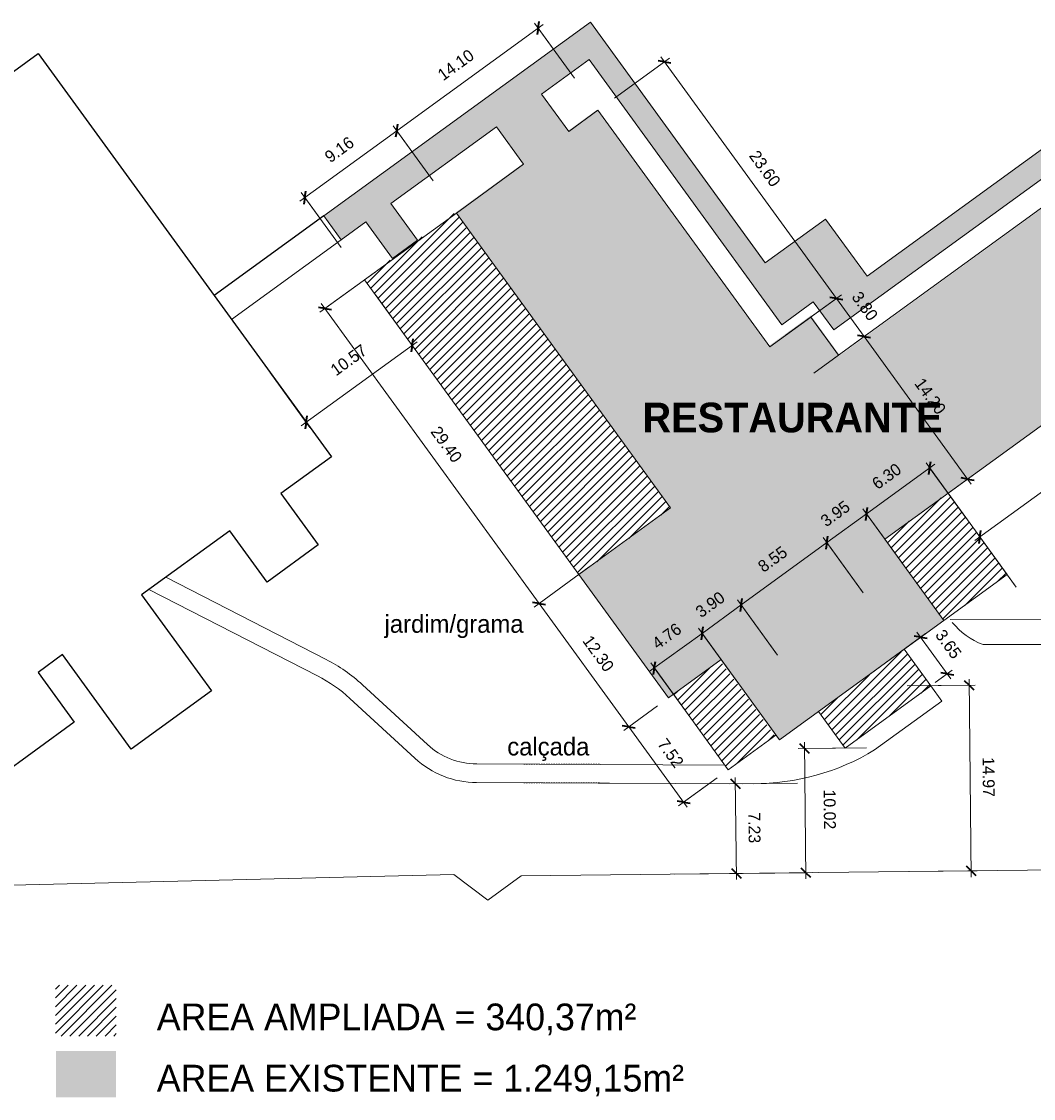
# Model space of a CAD drawing. Header units: metres. Extents: x -33 to 1508, y -379 to 284.
# Tile 184 of 186: x 1349 to 1430, y -63 to 24. Entities that reach past the tile are written whole.
import ezdxf

# ---------------------------------------------------------------- set-up
doc = ezdxf.new("R2010")
doc.units = ezdxf.units.M
doc.linetypes.add('Oculta', pattern=[0.007144, 0.004763, -0.002381])
for name, color, linetype, lineweight in [('A-ANNO-DIMS', 211, 'Continuous', 9), ('A-ANNO-DIMS-500', 211, 'Continuous', 9), ('A-DETL', 90, 'Continuous', 18), ('A-DETL-GENF', 92, 'Continuous', 18), ('A-DETL-HDLN', 90, 'Oculta', 18), ('A-DETL-WIDE', 214, 'Continuous', 25), ('G-ANNO-TEXT', 231, 'Continuous', 9)]:
    doc.layers.add(name, color=color, linetype=linetype, lineweight=lineweight)
doc.styles.add('Century Gothic_10', font='GOTHIC.TTF', dxfattribs={"height": 1.437112})
doc.styles.add('Century Gothic_11', font='GOTHIC.TTF', dxfattribs={"height": 0.958075})
doc.styles.add('Century Gothic_12', font='GOTHIC.TTF', dxfattribs={"height": 2.155668})
doc.styles.add('Century Gothic_9', font='GOTHIC.TTF', dxfattribs={"height": 2.395186})
doc.dimstyles.new('Diagonal_-_2MM_Century_Gothic_-_M_3_1', dxfattribs={"dimscale": 0.3048, "dimtxt": 1, "dimasz": 2.46063, "dimexe": 1.64042, "dimexo": 0.0625, "dimgap": 2.46063, "dimtad": 1, "dimrnd": 0.01, "dimzin": 0, "dimdsep": 46, "dimtxsty": 'Century Gothic_11', "dimblk1": 'OBLIQUE', "dimblk2": 'OBLIQUE', "dimsah": 1, "dimcen": 0.09, "dimdle": 1.64042, "dimazin": 0, "dimtfac": 1, "dimtdec": 4, "dimtix": 1, "dimtmove": 2, "dimatfit": 3, "dimfxl": 16.404199, "dimfxlon": 1, "dimtvp": 1, "dimtolj": 1, "dimtzin": 0, "dimarcsym": 2})
doc.dimstyles.new('Diagonal_-_2MM_Century_Gothic_-_M_3_2', dxfattribs={"dimscale": 0.3048, "dimtxt": 1, "dimasz": 2.46063, "dimexe": 1.64042, "dimexo": 0.0625, "dimgap": 2.46063, "dimtad": 1, "dimrnd": 0.01, "dimzin": 0, "dimdsep": 46, "dimtxsty": 'Century Gothic_11', "dimblk1": 'OBLIQUE', "dimblk2": 'OBLIQUE', "dimsah": 1, "dimcen": 0.09, "dimdle": 1.64042, "dimazin": 0, "dimtfac": 1, "dimtdec": 4, "dimtix": 1, "dimtmove": 0, "dimatfit": 3, "dimfxl": 16.404199, "dimfxlon": 1, "dimtvp": 1, "dimtolj": 1, "dimtzin": 0, "dimarcsym": 2})
pattern_1 = [(45, (1742.359, 0), (-0.3535534, 0.3535534), [])]

# ---------------------------------------------------------------- blocks, each defined once
blk = doc.blocks.new('DIMBLOCK292-PLANTA DE LOCAÇÃO')
at = {"layer": 'A-ANNO-DIMS-500', "transparency": 16777216}
for p, q in [((1377.327, 1.687), (1380.56, -2.763)), ((1380.266, -2.358), (1377.327, 1.687)), ((1371.313, -8.863), (1380.67, -2.065)), ((1368.778, -4.524), (1372.011, -8.974)), ((1371.717, -8.569), (1368.778, -4.524))]:
    blk.add_line(p, q, dxfattribs=at)
at = {"layer": 'A-ANNO-DIMS-500', "lineweight": 35, "transparency": 16777216}
for p, q in [((1380.266, -2.358), (1380.183, -2.882)), ((1380.266, -2.358), (1380.349, -1.835)), ((1371.717, -8.569), (1371.634, -9.093)), ((1371.717, -8.569), (1371.8, -8.045))]:
    blk.add_line(p, q, dxfattribs=at)
at = {"layer": 'A-ANNO-DIMS-500', "color": 0, "transparency": 16777216, "insert": (1373.558, -4.099), "char_height": 0.9581, "width": 4.01905, "attachment_point": 1, "rotation": 36, "line_spacing_factor": 0.984117, "style": 'Century Gothic_11'}
blk.add_mtext('10.57', dxfattribs=at)
blk = doc.blocks.new('_Oblique')
at = {"color": 0, "linetype": 'ByBlock', "lineweight": -2}
blk.add_line((-0.5, -0.5), (0.5, 0.5), dxfattribs=at)
blk = doc.blocks.new('DIMBLOCK294-PLANTA DE LOCAÇÃO')
at = {"layer": 'A-ANNO-DIMS-500', "lineweight": 35, "transparency": 16777216}
for p, q in [((1411.91, -34.879), (1411.531, -34.508)), ((1411.91, -34.879), (1412.289, -35.25)), ((1412.02, -44.899), (1411.641, -44.528)), ((1412.02, -44.899), (1412.399, -45.27))]:
    blk.add_line(p, q, dxfattribs=at)
at = {"layer": 'A-ANNO-DIMS-500', "transparency": 16777216}
for p, q in [((1412.025, -45.399), (1411.904, -34.379)), ((1416.91, -34.824), (1411.41, -34.885)), ((1411.91, -34.879), (1416.91, -34.824)), ((1407.02, -44.954), (1412.52, -44.893)), ((1412.02, -44.899), (1407.02, -44.954))]:
    blk.add_line(p, q, dxfattribs=at)
at = {"layer": 'A-ANNO-DIMS-500', "color": 0, "transparency": 16777216, "insert": (1414.411, -38.188), "char_height": 0.9581, "width": 4.01905, "attachment_point": 1, "rotation": 270.62896, "line_spacing_factor": 0.984117, "style": 'Century Gothic_11'}
blk.add_mtext('10.02', dxfattribs=at)
blk = doc.blocks.new('DIMBLOCK295-PLANTA DE LOCAÇÃO')
at = {"layer": 'A-ANNO-DIMS-500', "lineweight": 35, "transparency": 16777216}
for p, q in [((1425.192, -29.784), (1424.813, -29.413)), ((1425.192, -29.784), (1425.571, -30.155)), ((1425.356, -44.753), (1424.977, -44.382)), ((1425.356, -44.753), (1425.735, -45.123))]:
    blk.add_line(p, q, dxfattribs=at)
at = {"layer": 'A-ANNO-DIMS-500', "transparency": 16777216}
for p, q in [((1425.362, -45.253), (1425.186, -29.284)), ((1420.192, -29.839), (1425.692, -29.778)), ((1425.192, -29.784), (1420.192, -29.839)), ((1420.356, -44.807), (1425.856, -44.747)), ((1425.356, -44.753), (1420.356, -44.807))]:
    blk.add_line(p, q, dxfattribs=at)
at = {"layer": 'A-ANNO-DIMS-500', "color": 0, "transparency": 16777216, "insert": (1427.233, -35.572), "char_height": 0.9581, "width": 4.01905, "attachment_point": 1, "rotation": 270.62896, "line_spacing_factor": 0.984117, "style": 'Century Gothic_11'}
blk.add_mtext('14.97', dxfattribs=at)
blk = doc.blocks.new('DIMBLOCK296-PLANTA DE LOCAÇÃO')
at = {"layer": 'A-ANNO-DIMS-500', "lineweight": 35, "transparency": 16777216}
for p, q in [((1406.338, -37.727), (1405.959, -37.356)), ((1406.338, -37.727), (1406.717, -38.097)), ((1406.417, -44.96), (1406.038, -44.59)), ((1406.417, -44.96), (1406.796, -45.331))]:
    blk.add_line(p, q, dxfattribs=at)
at = {"layer": 'A-ANNO-DIMS-500', "transparency": 16777216}
for p, q in [((1406.423, -45.46), (1406.332, -37.227)), ((1411.338, -37.672), (1405.838, -37.732)), ((1406.338, -37.727), (1411.338, -37.672)), ((1401.418, -45.015), (1406.917, -44.955)), ((1406.417, -44.96), (1401.418, -45.015))]:
    blk.add_line(p, q, dxfattribs=at)
at = {"layer": 'A-ANNO-DIMS-500', "color": 0, "transparency": 16777216, "insert": (1408.341, -40.02), "char_height": 0.9581, "width": 3.12381, "attachment_point": 1, "rotation": 270.62896, "line_spacing_factor": 0.984117, "style": 'Century Gothic_11'}
blk.add_mtext('7.23', dxfattribs=at)
blk = doc.blocks.new('DIMBLOCK298-PLANTA DE LOCAÇÃO')
at = {"layer": 'A-ANNO-DIMS-500', "transparency": 16777216}
for p, q in [((1400.055, -31.439), (1397.325, -33.422)), ((1397.729, -33.129), (1400.055, -31.439)), ((1402.446, -39.621), (1397.729, -33.129)), ((1404.866, -37.245), (1401.748, -39.51)), ((1402.153, -39.216), (1404.866, -37.245))]:
    blk.add_line(p, q, dxfattribs=at)
at = {"layer": 'A-ANNO-DIMS-500', "lineweight": 35, "transparency": 16777216}
for p, q in [((1397.729, -33.129), (1397.206, -33.046)), ((1397.729, -33.129), (1398.253, -33.211)), ((1402.153, -39.216), (1401.629, -39.133)), ((1402.153, -39.216), (1402.676, -39.299))]:
    blk.add_line(p, q, dxfattribs=at)
at = {"layer": 'A-ANNO-DIMS-500', "color": 0, "transparency": 16777216, "insert": (1400.776, -33.957), "char_height": 0.9581, "width": 3.12381, "attachment_point": 1, "rotation": 306, "line_spacing_factor": 0.984117, "style": 'Century Gothic_11'}
blk.add_mtext('7.52', dxfattribs=at)
blk = doc.blocks.new('DIMBLOCK299-PLANTA DE LOCAÇÃO')
at = {"layer": 'A-ANNO-DIMS-500', "transparency": 16777216}
for p, q in [((1394.545, -20.239), (1390.095, -23.472)), ((1390.5, -23.178), (1394.545, -20.239)), ((1397.729, -33.129), (1390.5, -23.178)), ((1400.055, -31.439), (1397.325, -33.422)), ((1397.729, -33.129), (1400.055, -31.439))]:
    blk.add_line(p, q, dxfattribs=at)
at = {"layer": 'A-ANNO-DIMS-500', "lineweight": 35, "transparency": 16777216}
for p, q in [((1390.5, -23.178), (1389.976, -23.095)), ((1390.5, -23.178), (1391.024, -23.261)), ((1397.729, -33.129), (1397.206, -33.046)), ((1397.729, -33.129), (1398.253, -33.211))]:
    blk.add_line(p, q, dxfattribs=at)
at = {"layer": 'A-ANNO-DIMS-500', "color": 0, "transparency": 16777216, "insert": (1394.73, -25.636), "char_height": 0.9581, "width": 4.01905, "attachment_point": 1, "rotation": 306, "line_spacing_factor": 0.984117, "style": 'Century Gothic_11'}
blk.add_mtext('12.30', dxfattribs=at)
blk = doc.blocks.new('DIMBLOCK300-PLANTA DE LOCAÇÃO')
at = {"layer": 'A-ANNO-DIMS-500', "transparency": 16777216}
for p, q in [((1377.264, 3.546), (1372.814, 0.314)), ((1373.219, 0.607), (1377.264, 3.546)), ((1390.5, -23.178), (1372.925, 1.012)), ((1394.545, -20.239), (1390.095, -23.472)), ((1390.5, -23.178), (1394.545, -20.239))]:
    blk.add_line(p, q, dxfattribs=at)
at = {"layer": 'A-ANNO-DIMS-500', "lineweight": 35, "transparency": 16777216}
for p, q in [((1373.219, 0.607), (1372.695, 0.69)), ((1373.219, 0.607), (1373.743, 0.525)), ((1390.5, -23.178), (1389.976, -23.095)), ((1390.5, -23.178), (1391.024, -23.261))]:
    blk.add_line(p, q, dxfattribs=at)
at = {"layer": 'A-ANNO-DIMS-500', "color": 0, "transparency": 16777216, "insert": (1382.475, -8.768), "char_height": 0.9581, "width": 4.01905, "attachment_point": 1, "rotation": 306, "line_spacing_factor": 0.984117, "style": 'Century Gothic_11'}
blk.add_mtext('29.40', dxfattribs=at)
blk = doc.blocks.new('DIMBLOCK301-PLANTA DE LOCAÇÃO')
at = {"layer": 'A-ANNO-DIMS-500', "transparency": 16777216}
for p, q in [((1390.823, 23.534), (1379.011, 14.952)), ((1393.357, 19.195), (1390.125, 23.644)), ((1390.418, 23.24), (1393.357, 19.195)), ((1381.95, 10.907), (1378.717, 15.357)), ((1379.011, 14.952), (1381.95, 10.907))]:
    blk.add_line(p, q, dxfattribs=at)
at = {"layer": 'A-ANNO-DIMS-500', "lineweight": 35, "transparency": 16777216}
for p, q in [((1390.418, 23.24), (1390.501, 23.764)), ((1390.418, 23.24), (1390.336, 22.716)), ((1379.011, 14.952), (1378.928, 14.428)), ((1379.011, 14.952), (1379.094, 15.476))]:
    blk.add_line(p, q, dxfattribs=at)
at = {"layer": 'A-ANNO-DIMS-500', "color": 0, "transparency": 16777216, "insert": (1382.198, 19.712), "char_height": 0.9581, "width": 4.01905, "attachment_point": 1, "rotation": 36, "line_spacing_factor": 0.984117, "style": 'Century Gothic_11'}
blk.add_mtext('14.10', dxfattribs=at)
blk = doc.blocks.new('DIMBLOCK302-PLANTA DE LOCAÇÃO')
at = {"layer": 'A-ANNO-DIMS-500', "transparency": 16777216}
for p, q in [((1379.011, 14.952), (1371.196, 9.274)), ((1381.95, 10.907), (1378.717, 15.357)), ((1379.011, 14.952), (1381.95, 10.907)), ((1374.54, 5.523), (1371.307, 9.972)), ((1371.601, 9.568), (1374.54, 5.523))]:
    blk.add_line(p, q, dxfattribs=at)
at = {"layer": 'A-ANNO-DIMS-500', "lineweight": 35, "transparency": 16777216}
for p, q in [((1379.011, 14.952), (1378.928, 14.428)), ((1379.011, 14.952), (1379.094, 15.476)), ((1371.601, 9.568), (1371.518, 9.044)), ((1371.601, 9.568), (1371.684, 10.092))]:
    blk.add_line(p, q, dxfattribs=at)
at = {"layer": 'A-ANNO-DIMS-500', "color": 0, "transparency": 16777216, "insert": (1373.09, 13.095), "char_height": 0.9581, "width": 3.12381, "attachment_point": 1, "rotation": 36, "line_spacing_factor": 0.984117, "style": 'Century Gothic_11'}
blk.add_mtext('9.16', dxfattribs=at)
blk = doc.blocks.new('DIMBLOCK303-PLANTA DE LOCAÇÃO')
at = {"layer": 'A-ANNO-DIMS-500', "transparency": 16777216}
for p, q in [((1412.679, -4.592), (1417.128, -1.359)), ((1416.724, -1.653), (1412.679, -4.592)), ((1425.364, -13.545), (1416.724, -1.653)), ((1421.025, -16.08), (1425.475, -12.847)), ((1425.07, -13.141), (1421.025, -16.08))]:
    blk.add_line(p, q, dxfattribs=at)
at = {"layer": 'A-ANNO-DIMS-500', "lineweight": 35, "transparency": 16777216}
for p, q in [((1416.724, -1.653), (1416.2, -1.57)), ((1416.724, -1.653), (1417.248, -1.736)), ((1425.07, -13.141), (1424.546, -13.058)), ((1425.07, -13.141), (1425.594, -13.224))]:
    blk.add_line(p, q, dxfattribs=at)
at = {"layer": 'A-ANNO-DIMS-500', "color": 0, "transparency": 16777216, "insert": (1421.513, -4.879), "char_height": 0.9581, "width": 4.01905, "attachment_point": 1, "rotation": 306, "line_spacing_factor": 0.984117, "style": 'Century Gothic_11'}
blk.add_mtext('14.20', dxfattribs=at)
blk = doc.blocks.new('DIMBLOCK304-PLANTA DE LOCAÇÃO')
at = {"layer": 'A-ANNO-DIMS-500', "transparency": 16777216}
for p, q in [((1410.445, -1.517), (1414.895, 1.716)), ((1414.49, 1.422), (1410.445, -1.517)), ((1416.724, -1.653), (1414.49, 1.422)), ((1412.679, -4.592), (1417.128, -1.359)), ((1416.724, -1.653), (1412.679, -4.592))]:
    blk.add_line(p, q, dxfattribs=at)
at = {"layer": 'A-ANNO-DIMS-500', "lineweight": 35, "transparency": 16777216}
for p, q in [((1414.49, 1.422), (1413.966, 1.505)), ((1414.49, 1.422), (1415.014, 1.339)), ((1416.724, -1.653), (1416.2, -1.57)), ((1416.724, -1.653), (1417.248, -1.736))]:
    blk.add_line(p, q, dxfattribs=at)
at = {"layer": 'A-ANNO-DIMS-500', "color": 0, "transparency": 16777216, "insert": (1416.442, 2.1), "char_height": 0.9581, "width": 3.12381, "attachment_point": 1, "rotation": 306, "line_spacing_factor": 0.984117, "style": 'Century Gothic_11'}
blk.add_mtext('3.80', dxfattribs=at)
blk = doc.blocks.new('DIMBLOCK305-PLANTA DE LOCAÇÃO')
at = {"layer": 'A-ANNO-DIMS-500', "transparency": 16777216}
for p, q in [((1414.49, 1.422), (1400.325, 20.919)), ((1396.573, 17.576), (1401.023, 20.808)), ((1400.618, 20.514), (1396.573, 17.576)), ((1410.445, -1.517), (1414.895, 1.716)), ((1414.49, 1.422), (1410.445, -1.517))]:
    blk.add_line(p, q, dxfattribs=at)
at = {"layer": 'A-ANNO-DIMS-500', "lineweight": 35, "transparency": 16777216}
for p, q in [((1400.618, 20.514), (1400.095, 20.597)), ((1400.618, 20.514), (1401.142, 20.431)), ((1414.49, 1.422), (1413.966, 1.505)), ((1414.49, 1.422), (1415.014, 1.339))]:
    blk.add_line(p, q, dxfattribs=at)
at = {"layer": 'A-ANNO-DIMS-500', "color": 0, "transparency": 16777216, "insert": (1408.17, 13.485), "char_height": 0.9581, "width": 4.01905, "attachment_point": 1, "rotation": 306, "line_spacing_factor": 0.984117, "style": 'Century Gothic_11'}
blk.add_mtext('23.60', dxfattribs=at)
blk = doc.blocks.new('DIMBLOCK306-PLANTA DE LOCAÇÃO')
at = {"layer": 'A-ANNO-DIMS-500', "transparency": 16777216}
for p, q in [((1406.586, -29.636), (1403.353, -25.186)), ((1399.394, -28.681), (1403.647, -25.591)), ((1403.647, -25.591), (1406.586, -29.636)), ((1402.737, -32.432), (1399.505, -27.982)), ((1399.798, -28.387), (1402.737, -32.432))]:
    blk.add_line(p, q, dxfattribs=at)
at = {"layer": 'A-ANNO-DIMS-500', "lineweight": 35, "transparency": 16777216}
for p, q in [((1403.647, -25.591), (1403.73, -25.067)), ((1403.647, -25.591), (1403.564, -26.115)), ((1399.798, -28.387), (1399.716, -28.91)), ((1399.798, -28.387), (1399.881, -27.863))]:
    blk.add_line(p, q, dxfattribs=at)
at = {"layer": 'A-ANNO-DIMS-500', "color": 0, "transparency": 16777216, "insert": (1399.507, -26.154), "char_height": 0.9581, "width": 3.12381, "attachment_point": 1, "rotation": 36, "line_spacing_factor": 0.984117, "style": 'Century Gothic_11'}
blk.add_mtext('4.76', dxfattribs=at)
blk = doc.blocks.new('DIMBLOCK307-PLANTA DE LOCAÇÃO')
at = {"layer": 'A-ANNO-DIMS-500', "transparency": 16777216}
for p, q in [((1403.647, -25.591), (1406.802, -23.298)), ((1409.741, -27.343), (1406.508, -22.894)), ((1406.802, -23.298), (1409.741, -27.343)), ((1406.586, -29.636), (1403.353, -25.186)), ((1403.647, -25.591), (1406.586, -29.636))]:
    blk.add_line(p, q, dxfattribs=at)
at = {"layer": 'A-ANNO-DIMS-500', "lineweight": 35, "transparency": 16777216}
for p, q in [((1406.802, -23.298), (1406.719, -23.822)), ((1406.802, -23.298), (1406.885, -22.775)), ((1403.647, -25.591), (1403.73, -25.067)), ((1403.647, -25.591), (1403.564, -26.115))]:
    blk.add_line(p, q, dxfattribs=at)
at = {"layer": 'A-ANNO-DIMS-500', "color": 0, "transparency": 16777216, "insert": (1403.009, -23.609), "char_height": 0.9581, "width": 3.12381, "attachment_point": 1, "rotation": 36, "line_spacing_factor": 0.984117, "style": 'Century Gothic_11'}
blk.add_mtext('3.90', dxfattribs=at)
blk = doc.blocks.new('DIMBLOCK308-PLANTA DE LOCAÇÃO')
at = {"layer": 'A-ANNO-DIMS-500', "transparency": 16777216}
for p, q in [((1416.658, -22.318), (1413.425, -17.868)), ((1406.802, -23.298), (1413.719, -18.273)), ((1413.719, -18.273), (1416.658, -22.318)), ((1409.741, -27.343), (1406.508, -22.894)), ((1406.802, -23.298), (1409.741, -27.343))]:
    blk.add_line(p, q, dxfattribs=at)
at = {"layer": 'A-ANNO-DIMS-500', "lineweight": 35, "transparency": 16777216}
for p, q in [((1413.719, -18.273), (1413.802, -17.749)), ((1413.719, -18.273), (1413.636, -18.797)), ((1406.802, -23.298), (1406.719, -23.822)), ((1406.802, -23.298), (1406.885, -22.775))]:
    blk.add_line(p, q, dxfattribs=at)
at = {"layer": 'A-ANNO-DIMS-500', "color": 0, "transparency": 16777216, "insert": (1408.045, -19.95), "char_height": 0.9581, "width": 3.12381, "attachment_point": 1, "rotation": 36, "line_spacing_factor": 0.984117, "style": 'Century Gothic_11'}
blk.add_mtext('8.55', dxfattribs=at)
blk = doc.blocks.new('DIMBLOCK309-PLANTA DE LOCAÇÃO')
at = {"layer": 'A-ANNO-DIMS-500', "transparency": 16777216}
for p, q in [((1419.854, -19.996), (1416.621, -15.547)), ((1413.719, -18.273), (1416.915, -15.951)), ((1416.915, -15.951), (1419.854, -19.996)), ((1416.658, -22.318), (1413.425, -17.868)), ((1413.719, -18.273), (1416.658, -22.318))]:
    blk.add_line(p, q, dxfattribs=at)
at = {"layer": 'A-ANNO-DIMS-500', "lineweight": 35, "transparency": 16777216}
for p, q in [((1416.915, -15.951), (1416.998, -15.427)), ((1416.915, -15.951), (1416.832, -16.475)), ((1413.719, -18.273), (1413.802, -17.749)), ((1413.719, -18.273), (1413.636, -18.797))]:
    blk.add_line(p, q, dxfattribs=at)
at = {"layer": 'A-ANNO-DIMS-500', "color": 0, "transparency": 16777216, "insert": (1413.101, -16.277), "char_height": 0.9581, "width": 3.12381, "attachment_point": 1, "rotation": 36, "line_spacing_factor": 0.984117, "style": 'Century Gothic_11'}
blk.add_mtext('3.95', dxfattribs=at)
blk = doc.blocks.new('DIMBLOCK310-PLANTA DE LOCAÇÃO')
at = {"layer": 'A-ANNO-DIMS-500', "transparency": 16777216}
for p, q in [((1416.915, -15.951), (1422.416, -11.954)), ((1424.95, -16.293), (1421.718, -11.844)), ((1422.011, -12.248), (1424.95, -16.293)), ((1419.854, -19.996), (1416.621, -15.547)), ((1416.915, -15.951), (1419.854, -19.996))]:
    blk.add_line(p, q, dxfattribs=at)
at = {"layer": 'A-ANNO-DIMS-500', "lineweight": 35, "transparency": 16777216}
for p, q in [((1422.011, -12.248), (1422.094, -11.724)), ((1422.011, -12.248), (1421.928, -12.772)), ((1416.915, -15.951), (1416.998, -15.427)), ((1416.915, -15.951), (1416.832, -16.475))]:
    blk.add_line(p, q, dxfattribs=at)
at = {"layer": 'A-ANNO-DIMS-500', "color": 0, "transparency": 16777216, "insert": (1417.247, -13.264), "char_height": 0.9581, "width": 3.12381, "attachment_point": 1, "rotation": 36, "line_spacing_factor": 0.984117, "style": 'Century Gothic_11'}
blk.add_mtext('6.30', dxfattribs=at)
blk = doc.blocks.new('DIMBLOCK313-PLANTA DE LOCAÇÃO')
at = {"layer": 'A-ANNO-DIMS-500', "transparency": 16777216}
for p, q in [((1442.294, 0.157), (1445.526, -4.293)), ((1445.232, -3.888), (1442.294, 0.157)), ((1445.232, -3.888), (1425.654, -18.113)), ((1428.998, -21.864), (1425.765, -17.414)), ((1426.059, -17.819), (1428.998, -21.864))]:
    blk.add_line(p, q, dxfattribs=at)
at = {"layer": 'A-ANNO-DIMS-500', "lineweight": 35, "transparency": 16777216}
for p, q in [((1445.232, -3.888), (1445.315, -3.364)), ((1445.232, -3.888), (1445.149, -4.412)), ((1426.059, -17.819), (1426.142, -17.295)), ((1426.059, -17.819), (1425.976, -18.343))]:
    blk.add_line(p, q, dxfattribs=at)
at = {"layer": 'A-ANNO-DIMS-500', "color": 0, "transparency": 16777216, "insert": (1433.128, -10.238), "char_height": 0.9581, "width": 4.01905, "attachment_point": 1, "rotation": 36, "line_spacing_factor": 0.984117, "style": 'Century Gothic_11'}
blk.add_mtext('23.70', dxfattribs=at)
blk = doc.blocks.new('DIMBLOCK314-PLANTA DE LOCAÇÃO')
at = {"layer": 'A-ANNO-DIMS-500', "transparency": 16777216}
for p, q in [((1417.235, -28.845), (1421.685, -25.613)), ((1421.28, -25.906), (1417.235, -28.845)), ((1423.72, -29.264), (1420.986, -25.502)), ((1422.466, -29.557), (1423.83, -28.565)), ((1423.426, -28.859), (1422.466, -29.557))]:
    blk.add_line(p, q, dxfattribs=at)
at = {"layer": 'A-ANNO-DIMS-500', "lineweight": 35, "transparency": 16777216}
for p, q in [((1421.28, -25.906), (1420.757, -25.823)), ((1421.28, -25.906), (1421.804, -25.989)), ((1423.426, -28.859), (1422.902, -28.776)), ((1423.426, -28.859), (1423.95, -28.942))]:
    blk.add_line(p, q, dxfattribs=at)
at = {"layer": 'A-ANNO-DIMS-500', "color": 0, "transparency": 16777216, "insert": (1423.188, -25.167), "char_height": 0.9581, "width": 3.12381, "attachment_point": 1, "rotation": 306, "line_spacing_factor": 0.984117, "style": 'Century Gothic_11'}
blk.add_mtext('3.65', dxfattribs=at)

msp = doc.modelspace()

# ---------------------------------------------------------------- hatches: boundary and pattern name
at = {"layer": 'A-DETL-GENF', "lineweight": 9}
msp.add_hatch(color=255, dxfattribs=at).paths.add_polyline_path([(1414.271, -1.117), (1435.523, 14.324), (1439.148, 9.335), (1436.802, 7.63), (1437.977, 6.012), (1440.324, 7.717), (1445.31, 0.854), (1447.414, 2.382), (1436.516, 17.381), (1416.938, 3.157), (1413.587, 7.768), (1408.814, 4.3), (1394.707, 23.717), (1373.147, 8.052), (1374.522, 6.159), (1376.516, 7.608), (1378.662, 4.655), (1380.685, 6.125), (1378.54, 9.078), (1387.062, 15.27), (1389.252, 12.256), (1392.892, 14.901), (1390.703, 17.915), (1394.538, 20.701), (1410.084, -0.698), (1412.625, 1.148), (1413.421, 0.052)], flags=0)
h = msp.add_hatch(color=254, dxfattribs=at)
h.paths.add_polyline_path([(1351.524, -63.017), (1356.379, -63.017), (1356.379, -59.275), (1351.524, -59.275)], flags=0)
h.paths.add_polyline_path([(1409.857, -34.224), (1423.125, -24.584), (1418.341, -17.999), (1442.611, -0.366), (1434.323, 11.042), (1414.765, -3.168), (1412.426, 0.052), (1409.008, -2.432), (1395.154, 16.637), (1392.848, 14.962), (1392.892, 14.901), (1389.252, 12.256), (1389.208, 12.317), (1383.743, 8.346), (1401.077, -15.512), (1393.731, -20.849), (1400.937, -30.767), (1405.132, -27.72), (1409.591, -33.857)], flags=0)
at = {"layer": 'A-DETL-GENF'}
h = msp.add_hatch(dxfattribs=at)
h.set_pattern_fill('FP_14', color=1, style=0, pattern_type=2)
h.set_pattern_definition(pattern_1)
h.paths.add_polyline_path([(1356.379, -58.075), (1356.379, -53.975), (1351.479, -53.975), (1351.479, -58.075)], flags=0)
h.paths.add_polyline_path([(1405.762, -36.594), (1409.529, -33.857), (1405.106, -27.769), (1401.339, -30.506), (1405.132, -35.727)], flags=0)
h.paths.add_polyline_path([(1423.139, -24.587), (1428.277, -20.854), (1423.486, -14.261), (1418.349, -17.993), (1423.138, -24.584)], flags=0)
h.paths.add_polyline_path([(1393.719, -20.858), (1401.077, -15.512), (1383.743, 8.346), (1376.385, 3), (1389.834, -15.512)], flags=0)
h = msp.add_hatch(dxfattribs=at)
h.set_pattern_fill('FP_14', color=1, style=0, pattern_type=2)
h.set_pattern_definition(pattern_1)
h.paths.add_polyline_path([(1415.204, -34.863), (1422.121, -29.838), (1419.976, -26.885), (1413.059, -31.91), (1414.74, -34.224)], flags=0)

# ---------------------------------------------------------------- linework, layer by layer
at = {"layer": 'A-DETL', "lineweight": 9}
for p, q in [((1394.646, 23.715), (1373.126, 8.08)), ((1408.753, 4.299), (1394.646, 23.715)), ((1394.538, 20.701), (1390.703, 17.915)), ((1410.084, -0.698), (1394.538, 20.701)), ((1390.703, 17.915), (1392.892, 14.901)), ((1436.536, 17.439), (1416.958, 3.214)), ((1392.892, 14.901), (1395.238, 16.606)), ((1395.238, 16.606), (1409.11, -2.487)), ((1378.54, 9.078), (1387.062, 15.27)), ((1387.062, 15.27), (1389.252, 12.256)), ((1435.523, 14.324), (1414.271, -1.117)), ((1389.252, 12.256), (1383.831, 8.318)), ((1414.661, -3.151), (1434.32, 11.132)), ((1380.685, 6.125), (1378.54, 9.078)), ((1373.126, 8.08), (1374.522, 6.159)), ((1383.831, 8.318), (1376.421, 2.934)), ((1383.831, 8.318), (1401.112, -15.467)), ((1413.607, 7.826), (1408.753, 4.299)), ((1416.958, 3.214), (1413.607, 7.826)), ((1374.522, 6.159), (1376.516, 7.608)), ((1376.516, 7.608), (1378.662, 4.655)), ((1374.522, 6.159), (1365.683, -0.264)), ((1378.662, 4.655), (1380.685, 6.125)), ((1393.702, -20.851), (1376.421, 2.934)), ((1412.625, 1.148), (1410.084, -0.698)), ((1414.271, -1.117), (1412.625, 1.148)), ((1409.11, -2.487), (1412.427, -0.077)), ((1412.427, -0.077), (1414.661, -3.151)), ((1418.396, -17.99), (1442.666, -0.356)), ((1428.254, -20.84), (1423.493, -14.287)), ((1401.112, -15.467), (1393.702, -20.851)), ((1423.157, -24.543), (1418.396, -17.99)), ((1423.157, -24.543), (1428.254, -20.84)), ((1373.319, -27.694), (1360.382, -21.058)), ((1393.702, -20.851), (1400.931, -30.802)), ((1359.022, -22.046), (1372.634, -29.028)), ((1491.505, -24.251), (1423.656, -24.465)), ((1409.889, -34.183), (1423.157, -24.543)), ((1422.107, -29.818), (1419.961, -26.865)), ((1426.315, -26.495), (1491.505, -26.495)), ((1400.931, -30.802), (1405.187, -27.71)), ((1401.339, -30.506), (1405.187, -27.71)), ((1405.187, -27.71), (1409.889, -34.183)), ((1381.498, -34.57), (1376.249, -29.737)), ((1415.19, -34.843), (1422.107, -29.818)), ((1423.003, -31.051), (1422.107, -29.818)), ((1375.233, -30.841), (1380.482, -35.674)), ((1401.339, -30.506), (1405.762, -36.594)), ((1423.003, -31.051), (1417.574, -34.996)), ((1413.044, -31.89), (1415.19, -34.843)), ((1405.762, -36.594), (1409.61, -33.798)), ((1405.486, -36.214), (1385.469, -36.13)), ((1385.463, -37.63), (1406.898, -37.72)), ((1395.262, -37.671), (1407.761, -37.724)), ((1383.618, -45.038), (1324.877, -46.467)), ((1383.618, -45.038), (1386.365, -47.108)), ((1386.365, -47.108), (1389.059, -45.151)), ((1389.059, -45.151), (1436.017, -44.636))]:
    msp.add_line(p, q, dxfattribs=at)
for centre, radius, start, end in [((1428.362, -21.036), 5.831, 218.978, 249.44555), ((1367.267, -39.492), 13.26, 47.36316, 62.8458), ((1367.267, -39.492), 11.76, 47.36316, 62.8458), ((1385.494, -30.23), 5.9, 227.36316, 269.75812), ((1407.84, -18.997), 18.727, 269.75812, 301.31752), ((1385.494, -30.23), 7.4, 227.36316, 269.75812)]:
    msp.add_arc(centre, radius, start, end, dxfattribs=at)
at = {"layer": 'A-DETL-HDLN', "lineweight": 9}
for p, q in [((1389.269, -36.146), (1395.369, -36.146)), ((1389.269, -37.646), (1395.369, -37.646))]:
    msp.add_line(p, q, dxfattribs=at)
at = {"layer": 'A-DETL-WIDE'}
for p, q in [((1346.032, 18.233), (1350.098, 21.187)), ((1350.098, 21.187), (1373.74, -11.353)), ((1373.126, 8.08), (1364.287, 1.658)), ((1373.74, -11.353), (1369.674, -14.307)), ((1369.674, -14.307), (1372.688, -18.456)), ((1365.543, -17.309), (1358.433, -22.475)), ((1368.557, -21.457), (1365.543, -17.309)), ((1372.688, -18.456), (1368.557, -21.457)), ((1358.433, -22.475), (1364.062, -30.222)), ((1352.058, -27.31), (1350.074, -28.752)), ((1357.59, -34.924), (1352.058, -27.31)), ((1350.074, -28.752), (1352.991, -32.767)), ((1364.062, -30.222), (1357.59, -34.924)), ((1352.991, -32.767), (1346.524, -37.466))]:
    msp.add_line(p, q, dxfattribs=at)

# ---------------------------------------------------------------- texts
at = {"layer": 'G-ANNO-TEXT', "color": 7, "attachment_point": 1, "line_spacing_factor": 0.984117}
for s, insert, char_height, width, style in [('\\fCentury Gothic|b1|i0|c0|p34|;RESTAURANTE', (1398.842, -6.985), 2.39519, 25.56, 'Century Gothic_9'), ('jardim/grama', (1378.034, -24.107), 1.43711, 15.804, 'Century Gothic_10'), ('calçada', (1387.934, -34.006), 1.4371, 9.972, 'Century Gothic_10'), ('AREA AMPLIADA = 340,37m²', (1359.659, -55.456), 2.15567, 48.10926, 'Century Gothic_12'), ('AREA EXISTENTE = 1.249,15m²', (1359.659, -60.398), 2.15567, 48.62221, 'Century Gothic_12')]:
    msp.add_mtext(s, dxfattribs=dict(at, insert=insert, char_height=char_height, width=width, style=style))

# ---------------------------------------------------------------- dimensions: what is measured, and where the dimension line sits
at = {"layer": 'A-ANNO-DIMS'}
for base, p1, p2, angle, override, picture, middle in [((1379.011, 14.952), (1393.357, 19.195), (1381.95, 10.907), 36, {"dimpost": '<>', "dimfxl": 14.1}, 'DIMBLOCK301-PLANTA DE LOCAÇÃO', (1383.978, 20.11)), ((1400.618, 20.514), (1410.445, -1.517), (1396.573, 17.576), 306, {"dimpost": '<>', "dimfxl": 23.6}, 'DIMBLOCK305-PLANTA DE LOCAÇÃO', (1408.568, 11.705)), ((1371.601, 9.568), (1381.95, 10.907), (1374.54, 5.523), 36, {"dimpost": '<>', "dimfxl": 9.16}, 'DIMBLOCK302-PLANTA DE LOCAÇÃO', (1374.569, 13.274)), ((1373.219, 0.607), (1394.545, -20.239), (1377.264, 3.546), 306, {"dimpost": '<>', "dimfxl": 29.4}, 'DIMBLOCK300-PLANTA DE LOCAÇÃO', (1382.873, -10.548)), ((1414.49, 1.422), (1412.679, -4.592), (1410.445, -1.517), 306, {"dimpost": '<>', "dimfxl": 3.8}, 'DIMBLOCK304-PLANTA DE LOCAÇÃO', (1416.621, 0.621)), ((1426.059, -17.819), (1442.294, 0.157), (1428.998, -21.864), 36, {"dimpost": '<>', "dimfxl": 25.723336}, 'DIMBLOCK313-PLANTA DE LOCAÇÃO', (1434.909, -9.84)), ((1416.724, -1.653), (1421.025, -16.08), (1412.679, -4.592), 306, {"dimpost": '<>', "dimfxl": 14.2}, 'DIMBLOCK303-PLANTA DE LOCAÇÃO', (1421.911, -6.66)), ((1422.011, -12.248), (1419.854, -19.996), (1424.95, -16.293), 36, {"dimpost": '<>', "dimfxl": 6.3}, 'DIMBLOCK310-PLANTA DE LOCAÇÃO', (1418.726, -13.086)), ((1416.915, -15.951), (1416.658, -22.318), (1419.854, -19.996), 36, {"dimpost": '<>', "dimfxl": 3.95}, 'DIMBLOCK309-PLANTA DE LOCAÇÃO', (1414.58, -16.098)), ((1413.719, -18.273), (1409.741, -27.343), (1416.658, -22.318), 36, {"dimpost": '<>', "dimfxl": 8.55}, 'DIMBLOCK308-PLANTA DE LOCAÇÃO', (1409.524, -19.772)), ((1390.5, -23.178), (1400.055, -31.439), (1394.545, -20.239), 306, {"dimpost": '<>', "dimfxl": 12.482398}, 'DIMBLOCK299-PLANTA DE LOCAÇÃO', (1395.128, -27.416)), ((1406.802, -23.298), (1406.586, -29.636), (1409.741, -27.343), 36, {"dimpost": '<>', "dimfxl": 3.9}, 'DIMBLOCK307-PLANTA DE LOCAÇÃO', (1404.488, -23.431)), ((1403.647, -25.591), (1402.737, -32.432), (1406.586, -29.636), 36, {"dimpost": '<>', "dimfxl": 4.756681}, 'DIMBLOCK306-PLANTA DE LOCAÇÃO', (1400.986, -25.975)), ((1421.28, -25.906), (1422.466, -29.557), (1417.235, -28.845), 306, {"dimpost": '<>', "dimfxl": 5.278619}, 'DIMBLOCK314-PLANTA DE LOCAÇÃO', (1423.367, -26.646)), ((1425.192, -29.784), (1420.356, -44.807), (1420.192, -29.839), 270.62896, {"dimpost": '<>', "dimfxl": 14.969714}, 'DIMBLOCK295-PLANTA DE LOCAÇÃO', (1426.527, -37.254)), ((1397.729, -33.129), (1404.866, -37.245), (1400.055, -31.439), 306, {"dimpost": '<>', "dimfxl": 7.540296}, 'DIMBLOCK298-PLANTA DE LOCAÇÃO', (1400.955, -35.436)), ((1406.338, -37.727), (1401.418, -45.015), (1411.338, -37.672), 270.62896, {"dimpost": '<>', "dimfxl": 12.342441}, 'DIMBLOCK296-PLANTA DE LOCAÇÃO', (1407.631, -41.33))]:
    dim = msp.add_linear_dim(base=base, p1=p1, p2=p2, angle=angle, dimstyle='Diagonal_-_2MM_Century_Gothic_-_M_3_2', override=override, dxfattribs=at)
    dim.commit()
    dim.dimension.update_dxf_attribs({"geometry": picture, "text_midpoint": middle})
for base, p1, p2, angle, override, picture, middle, turn in [((1380.266, -2.358), (1368.778, -4.524), (1377.327, 1.687), 36, {"dimpost": '<>', "dimfxl": 10.566564}, 'DIMBLOCK292-PLANTA DE LOCAÇÃO', (1375.559, -3.434), 36), ((1411.91, -34.879), (1407.02, -44.954), (1416.91, -34.824), 270.62896, {"dimpost": '<>', "dimfxl": 14.156557}, 'DIMBLOCK294-PLANTA DE LOCAÇÃO', (1413.795, -40.204), 270.62896)]:
    dim = msp.add_linear_dim(base=base, p1=p1, p2=p2, angle=angle, dimstyle='Diagonal_-_2MM_Century_Gothic_-_M_3_1', override=override, dxfattribs=at)
    dim.commit()
    dim.dimension.update_dxf_attribs({"geometry": picture, "text_midpoint": middle, "dimtype": 160, "text_rotation": turn})

doc.saveas('drawing.dxf')
